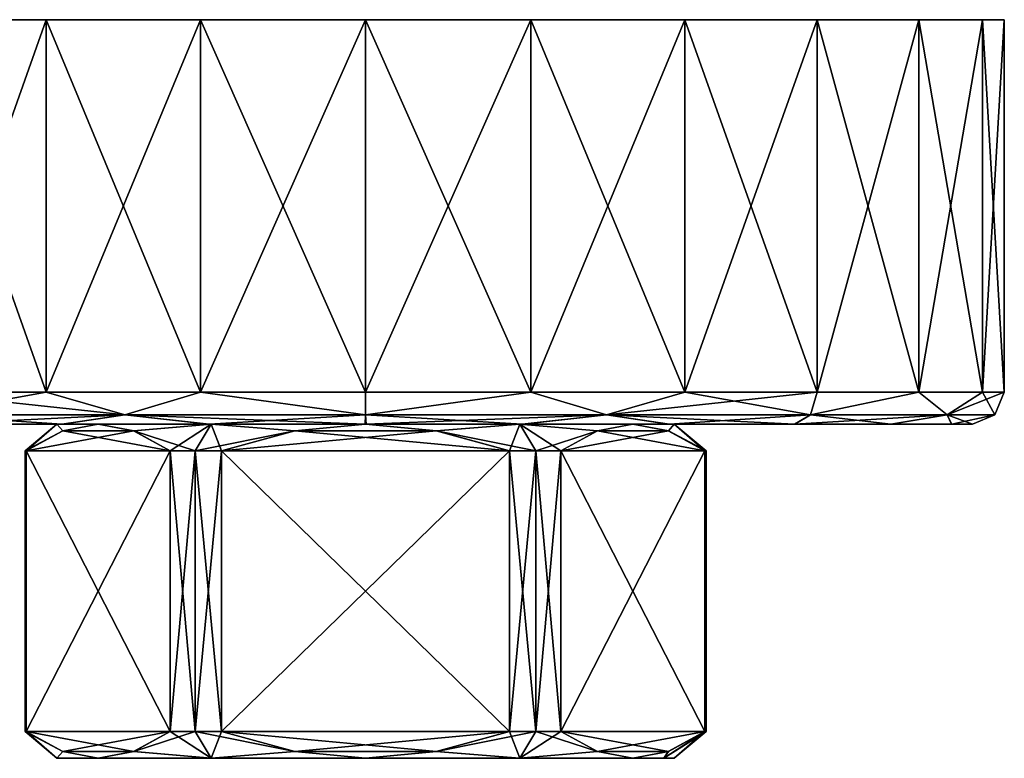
# Model space of a CAD drawing. Header units: metres. Extents: x -149 to 149, y -20 to 75.
# Tile 3 of 6: x -91 to -45, y 40 to 75. Entities that reach past the tile are written whole.
import ezdxf

# ---------------------------------------------------------------- set-up
doc = ezdxf.new("R2010")
doc.units = ezdxf.units.M
doc.layers.add('solid_26009030', color=7, linetype='CONTINUOUS')

msp = doc.modelspace()

# ---------------------------------------------------------------- linework, layer by layer
at = {"layer": 'solid_26009030'}
for points in [[(-96.213242, 57.700001, 21.213169), (-90.000061, 57.700001, 25.980728), (-96.213135, 75.199997, 21.213198)], [(-89.99968, 75.199997, 25.980919), (-89.99971, 75.199997, -25.980902), (-96.213173, 75.199997, -21.213161)], [(-96.213097, 57.700001, -21.213308), (-96.213173, 75.199997, -21.213161), (-89.99971, 75.199997, -25.980902)], [(-96.213135, 75.199997, 21.213198), (-89.99968, 75.199997, 25.980919), (-96.213173, 75.199997, -21.213161)], [(-90.000061, 57.700001, 25.980728), (-89.99968, 75.199997, 25.980919), (-96.213135, 75.199997, 21.213198)], [(-96.213097, 57.700001, -21.213308), (-89.99971, 75.199997, -25.980902), (-89.999886, 57.700001, -25.980829)], [(-90.000061, 57.700001, 25.980728), (-82.764648, 57.700001, 28.977753), (-89.99968, 75.199997, 25.980919)], [(-89.999886, 57.700001, -25.980829), (-89.99971, 75.199997, -25.980902), (-82.764618, 75.199997, -28.977762)], [(-89.999886, 57.700001, -25.980829), (-82.764618, 75.199997, -28.977762), (-82.764458, 57.700001, -28.977804)], [(-82.764587, 75.199997, 28.97777), (-82.764618, 75.199997, -28.977762), (-89.99971, 75.199997, -25.980902)], [(-89.99968, 75.199997, 25.980919), (-82.764587, 75.199997, 28.97777), (-89.99971, 75.199997, -25.980902)], [(-82.764648, 57.700001, 28.977753), (-82.764587, 75.199997, 28.97777), (-89.99968, 75.199997, 25.980919)], [(-82.764648, 57.700001, 28.977753), (-75.000099, 57.700001, 30), (-82.764587, 75.199997, 28.97777)], [(-74.999977, 75.199997, 30), (-75.000023, 75.199997, -30), (-82.764618, 75.199997, -28.977762)], [(-82.764458, 57.700001, -28.977804), (-82.764618, 75.199997, -28.977762), (-75.000023, 75.199997, -30)], [(-82.764587, 75.199997, 28.97777), (-74.999977, 75.199997, 30), (-82.764618, 75.199997, -28.977762)], [(-75.000099, 57.700001, 30), (-74.999977, 75.199997, 30), (-82.764587, 75.199997, 28.97777)], [(-82.764458, 57.700001, -28.977804), (-75.000023, 75.199997, -30), (-74.999901, 57.700001, -30)], [(-75.000099, 57.700001, 30), (-67.235542, 57.700001, 28.977804), (-74.999977, 75.199997, 30)], [(-67.235382, 75.199997, 28.977762), (-67.235413, 75.199997, -28.97777), (-75.000023, 75.199997, -30)], [(-74.999901, 57.700001, -30), (-75.000023, 75.199997, -30), (-67.235413, 75.199997, -28.97777)], [(-74.999977, 75.199997, 30), (-67.235382, 75.199997, 28.977762), (-75.000023, 75.199997, -30)], [(-67.235542, 57.700001, 28.977804), (-67.235382, 75.199997, 28.977762), (-74.999977, 75.199997, 30)], [(-74.999901, 57.700001, -30), (-67.235413, 75.199997, -28.97777), (-67.235352, 57.700001, -28.977753)], [(-67.235542, 57.700001, 28.977804), (-60.000114, 57.700001, 25.980829), (-67.235382, 75.199997, 28.977762)], [(-60.00029, 75.199997, 25.980902), (-60.00032, 75.199997, -25.980919), (-67.235413, 75.199997, -28.97777)], [(-67.235352, 57.700001, -28.977753), (-67.235413, 75.199997, -28.97777), (-60.00032, 75.199997, -25.980919)], [(-67.235382, 75.199997, 28.977762), (-60.00029, 75.199997, 25.980902), (-67.235413, 75.199997, -28.97777)], [(-60.000114, 57.700001, 25.980829), (-60.00029, 75.199997, 25.980902), (-67.235382, 75.199997, 28.977762)], [(-67.235352, 57.700001, -28.977753), (-60.00032, 75.199997, -25.980919), (-59.999943, 57.700001, -25.980728)], [(-53.786827, 75.199997, 21.213161), (-53.786865, 75.199997, -21.213198), (-60.00032, 75.199997, -25.980919)], [(-59.999943, 57.700001, -25.980728), (-60.00032, 75.199997, -25.980919), (-53.786865, 75.199997, -21.213198)], [(-60.00029, 75.199997, 25.980902), (-53.786827, 75.199997, 21.213161), (-60.00032, 75.199997, -25.980919)], [(-53.786903, 57.700001, 21.213308), (-53.786827, 75.199997, 21.213161), (-60.00029, 75.199997, 25.980902)], [(-60.000114, 57.700001, 25.980829), (-53.786903, 57.700001, 21.213308), (-60.00029, 75.199997, 25.980902)], [(-59.999943, 57.700001, -25.980728), (-53.786865, 75.199997, -21.213198), (-53.786762, 57.700001, -21.213169)], [(-53.786903, 57.700001, 21.213308), (-49.019321, 57.700001, 15.000143), (-53.786827, 75.199997, 21.213161)], [(-49.019093, 75.199997, 14.999698), (-49.019119, 75.199997, -14.999744), (-53.786865, 75.199997, -21.213198)], [(-53.786762, 57.700001, -21.213169), (-53.786865, 75.199997, -21.213198), (-49.019119, 75.199997, -14.999744)], [(-53.786827, 75.199997, 21.213161), (-49.019093, 75.199997, 14.999698), (-53.786865, 75.199997, -21.213198)], [(-49.019321, 57.700001, 15.000143), (-49.019093, 75.199997, 14.999698), (-53.786827, 75.199997, 21.213161)], [(-53.786762, 57.700001, -21.213169), (-49.019119, 75.199997, -14.999744), (-49.019222, 57.700001, -14.999971)], [(-49.019321, 57.700001, 15.000143), (-46.022274, 57.700001, 7.76475), (-49.019093, 75.199997, 14.999698)], [(-49.019222, 57.700001, -14.999971), (-49.019119, 75.199997, -14.999744), (-46.022243, 75.199997, -7.764636)], [(-49.019222, 57.700001, -14.999971), (-46.022243, 75.199997, -7.764636), (-46.022221, 57.700001, -7.764555)], [(-46.022236, 75.199997, 7.764605), (-46.022243, 75.199997, -7.764636), (-49.019119, 75.199997, -14.999744)], [(-49.019093, 75.199997, 14.999698), (-46.022236, 75.199997, 7.764605), (-49.019119, 75.199997, -14.999744)], [(-46.022274, 57.700001, 7.76475), (-46.022236, 75.199997, 7.764605), (-49.019093, 75.199997, 14.999698)], [(-46.022274, 57.700001, 7.76475), (-45, 57.700001), (-46.022236, 75.199997, 7.764605)], [(-46.022236, 75.199997, 7.764605), (-45, 75.199997), (-46.022243, 75.199997, -7.764636)], [(-46.022221, 57.700001, -7.764555), (-46.022243, 75.199997, -7.764636), (-45, 75.199997)], [(-45, 57.700001), (-45, 75.199997), (-46.022236, 75.199997, 7.764605)], [(-46.022221, 57.700001, -7.764555), (-45, 75.199997), (-45, 57.700001)], [(-86.312378, 56.639339, 27.31049), (-90.000061, 57.700001, 25.980728), (-96.213242, 57.700001, 21.213169)], [(-95.902542, 56.639339, 20.902544), (-86.312378, 56.639339, 27.31049), (-96.213242, 57.700001, 21.213169)], [(-95.902542, 56.639339, -20.902544), (-96.213097, 57.700001, -21.213308), (-89.999886, 57.700001, -25.980829)], [(-86.312378, 56.639339, -27.31049), (-95.902542, 56.639339, -20.902544), (-89.999886, 57.700001, -25.980829)], [(-86.312378, 56.639339, 27.31049), (-82.764648, 57.700001, 28.977753), (-90.000061, 57.700001, 25.980728)], [(-86.312378, 56.639339, -27.31049), (-89.999886, 57.700001, -25.980829), (-82.764458, 57.700001, -28.977804)], [(-75, 56.639339, -29.560659), (-86.312378, 56.639339, -27.31049), (-82.764458, 57.700001, -28.977804)], [(-86.312378, 56.639339, 27.31049), (-75, 56.639339, 29.560659), (-82.764648, 57.700001, 28.977753)], [(-75, 56.639339, 29.560659), (-75.000099, 57.700001, 30), (-82.764648, 57.700001, 28.977753)], [(-75, 56.639339, -29.560659), (-82.764458, 57.700001, -28.977804), (-74.999901, 57.700001, -30)], [(-75, 56.639339, 29.560659), (-67.235542, 57.700001, 28.977804), (-75.000099, 57.700001, 30)], [(-75, 56.639339, -29.560659), (-74.999901, 57.700001, -30), (-67.235352, 57.700001, -28.977753)], [(-63.687626, 56.639339, -27.31049), (-75, 56.639339, -29.560659), (-67.235352, 57.700001, -28.977753)], [(-75, 56.639339, 29.560659), (-63.687626, 56.639339, 27.31049), (-67.235542, 57.700001, 28.977804)], [(-63.687626, 56.639339, 27.31049), (-60.000114, 57.700001, 25.980829), (-67.235542, 57.700001, 28.977804)], [(-63.687626, 56.639339, -27.31049), (-67.235352, 57.700001, -28.977753), (-59.999943, 57.700001, -25.980728)], [(-63.687626, 56.639339, -27.31049), (-59.999943, 57.700001, -25.980728), (-53.786762, 57.700001, -21.213169)], [(-54.097458, 56.639339, -20.902544), (-63.687626, 56.639339, -27.31049), (-53.786762, 57.700001, -21.213169)], [(-63.687626, 56.639339, 27.31049), (-54.097458, 56.639339, 20.902544), (-60.000114, 57.700001, 25.980829)], [(-54.097458, 56.639339, 20.902544), (-53.786903, 57.700001, 21.213308), (-60.000114, 57.700001, 25.980829)], [(-54.097458, 56.639339, -20.902544), (-53.786762, 57.700001, -21.213169), (-49.019222, 57.700001, -14.999971)], [(-47.68951, 56.639339, -11.312375), (-54.097458, 56.639339, -20.902544), (-49.019222, 57.700001, -14.999971)], [(-54.097458, 56.639339, 20.902544), (-49.019321, 57.700001, 15.000143), (-53.786903, 57.700001, 21.213308)], [(-54.097458, 56.639339, 20.902544), (-47.68951, 56.639339, 11.312375), (-49.019321, 57.700001, 15.000143)], [(-47.68951, 56.639339, 11.312375), (-46.022274, 57.700001, 7.76475), (-49.019321, 57.700001, 15.000143)], [(-47.68951, 56.639339, -11.312375), (-49.019222, 57.700001, -14.999971), (-46.022221, 57.700001, -7.764555)], [(-47.68951, 56.639339, -11.312375), (-46.022221, 57.700001, -7.764555), (-45, 57.700001)], [(-45.439339, 56.639339), (-47.68951, 56.639339, -11.312375), (-45, 57.700001)], [(-47.68951, 56.639339, 11.312375), (-45.439339, 56.639339), (-46.022274, 57.700001, 7.76475)], [(-46.022274, 57.700001, 7.76475), (-45.439339, 56.639339), (-45, 57.700001)], [(-86.312378, 56.639339, -27.31049), (-95.138435, 56.200001, -20.166613), (-95.902542, 56.639339, -20.902544)], [(-95.902542, 56.639339, 20.902544), (-95.16597, 56.200001, 20.139076), (-89.266869, 56.200001, 24.671946)], [(-95.902542, 56.639339, 20.902544), (-89.266869, 56.200001, 24.671946), (-86.312378, 56.639339, 27.31049)], [(-86.312378, 56.639339, -27.31049), (-89.231476, 56.200001, -24.692379), (-95.138435, 56.200001, -20.166613)], [(-86.312378, 56.639339, 27.31049), (-89.266869, 56.200001, 24.671946), (-82.395622, 56.200001, 27.52368)], [(-86.312378, 56.639339, -27.31049), (-82.356171, 56.200001, -27.534248), (-89.231476, 56.200001, -24.692379)], [(-75, 56.639339, -29.560659), (-82.356171, 56.200001, -27.534248), (-86.312378, 56.639339, -27.31049)], [(-86.312378, 56.639339, 27.31049), (-82.395622, 56.200001, 27.52368), (-75.020432, 56.200001, 28.499958)], [(-86.312378, 56.639339, 27.31049), (-75.020432, 56.200001, 28.499958), (-75, 56.639339, 29.560659)], [(-75, 56.639339, -29.560659), (-74.979568, 56.200001, -28.499958), (-82.356171, 56.200001, -27.534248)], [(-75, 56.639339, 29.560659), (-75.020432, 56.200001, 28.499958), (-67.643829, 56.200001, 27.534248)], [(-63.687626, 56.639339, -27.31049), (-74.979568, 56.200001, -28.499958), (-75, 56.639339, -29.560659)], [(-75, 56.639339, 29.560659), (-67.643829, 56.200001, 27.534248), (-63.687626, 56.639339, 27.31049)], [(-63.687626, 56.639339, -27.31049), (-67.604378, 56.200001, -27.52368), (-74.979568, 56.200001, -28.499958)], [(-63.687626, 56.639339, 27.31049), (-67.643829, 56.200001, 27.534248), (-60.76852, 56.200001, 24.692379)], [(-63.687626, 56.639339, -27.31049), (-60.733131, 56.200001, -24.671946), (-67.604378, 56.200001, -27.52368)], [(-54.097458, 56.639339, -20.902544), (-60.733131, 56.200001, -24.671946), (-63.687626, 56.639339, -27.31049)], [(-63.687626, 56.639339, 27.31049), (-60.76852, 56.200001, 24.692379), (-54.861561, 56.200001, 20.166613)], [(-63.687626, 56.639339, 27.31049), (-54.861561, 56.200001, 20.166613), (-54.097458, 56.639339, 20.902544)], [(-54.097458, 56.639339, -20.902544), (-54.834026, 56.200001, -20.139076), (-60.733131, 56.200001, -24.671946)], [(-54.097458, 56.639339, 20.902544), (-54.861561, 56.200001, 20.166613), (-50.325836, 56.200001, 14.263065)], [(-47.68951, 56.639339, -11.312375), (-50.308971, 56.200001, -14.233843), (-54.834026, 56.200001, -20.139076)], [(-47.68951, 56.639339, -11.312375), (-54.834026, 56.200001, -20.139076), (-54.097458, 56.639339, -20.902544)], [(-54.097458, 56.639339, 20.902544), (-50.325836, 56.200001, 14.263065), (-47.68951, 56.639339, 11.312375)], [(-47.68951, 56.639339, 11.312375), (-50.325836, 56.200001, 14.263065), (-47.473206, 56.200001, 7.384133)], [(-47.68951, 56.639339, -11.312375), (-47.466625, 56.200001, -7.359564), (-50.308971, 56.200001, -14.233843)], [(-47.68951, 56.639339, 11.312375), (-47.473206, 56.200001, 7.384133), (-46.5, 56.200001)], [(-47.68951, 56.639339, 11.312375), (-46.5, 56.200001), (-45.439339, 56.639339)], [(-45.439339, 56.639339), (-47.466625, 56.200001, -7.359564), (-47.68951, 56.639339, -11.312375)], [(-45.439339, 56.639339), (-46.5, 56.200001), (-47.466625, 56.200001, -7.359564)], [(-103.5, 56.200001), (-89.499969, 56.200001), (-87.557365, 56.200001, 7.25)], [(-102.533371, 56.200001, 7.359564), (-103.5, 56.200001), (-87.557365, 56.200001, 7.25)], [(-103.5, 56.200001), (-102.526794, 56.200001, -7.384133), (-89.499969, 56.200001)], [(-102.533371, 56.200001, 7.359564), (-87.557365, 56.200001, 7.25), (-82.249985, 56.200001, 12.557344)], [(-99.691032, 56.200001, 14.233843), (-102.533371, 56.200001, 7.359564), (-82.249985, 56.200001, 12.557344)], [(-102.526794, 56.200001, -7.384133), (-87.557365, 56.200001, -7.25), (-89.499969, 56.200001)], [(-102.526794, 56.200001, -7.384133), (-82.249985, 56.200001, -12.557344), (-87.557365, 56.200001, -7.25)], [(-102.526794, 56.200001, -7.384133), (-99.674164, 56.200001, -14.263065), (-82.249985, 56.200001, -12.557344)], [(-99.691032, 56.200001, 14.233843), (-82.249985, 56.200001, 12.557344), (-75, 56.200001, 14.5)], [(-95.16597, 56.200001, 20.139076), (-99.691032, 56.200001, 14.233843), (-75, 56.200001, 14.5)], [(-99.674164, 56.200001, -14.263065), (-75, 56.200001, -14.5), (-82.249985, 56.200001, -12.557344)], [(-99.674164, 56.200001, -14.263065), (-95.138435, 56.200001, -20.166613), (-75, 56.200001, -14.5)], [(-54.861561, 56.200001, 20.166613), (-95.16597, 56.200001, 20.139076), (-75, 56.200001, 14.5)], [(-54.861561, 56.200001, 20.166613), (-89.266869, 56.200001, 24.671946), (-95.16597, 56.200001, 20.139076)], [(-95.138435, 56.200001, -20.166613), (-54.834026, 56.200001, -20.139076), (-75, 56.200001, -14.5)], [(-95.138435, 56.200001, -20.166613), (-60.733131, 56.200001, -24.671946), (-54.834026, 56.200001, -20.139076)], [(-95.138435, 56.200001, -20.166613), (-89.231476, 56.200001, -24.692379), (-60.733131, 56.200001, -24.671946)], [(-89.499969, 56.200001), (-91, 54.941349), (-90.984818, 54.941349, 0.696818)], [(-89.499969, 56.200001), (-89.222931, 55.883057, -4.365154), (-91, 54.941349)], [(-89.499969, 56.200001), (-90.984818, 54.941349, 0.696818), (-90.939308, 54.941349, 1.392313)], [(-89.499969, 56.200001), (-90.939308, 54.941349, 1.392313), (-89.217651, 55.88504, 4.374306)], [(-89.499969, 56.200001), (-89.217651, 55.88504, 4.374306), (-87.557365, 56.200001, 7.25)], [(-89.499969, 56.200001), (-87.557365, 56.200001, -7.25), (-89.222931, 55.883057, -4.365154)], [(-60.76852, 56.200001, 24.692379), (-82.395622, 56.200001, 27.52368), (-89.266869, 56.200001, 24.671946)], [(-54.861561, 56.200001, 20.166613), (-60.76852, 56.200001, 24.692379), (-89.266869, 56.200001, 24.671946)], [(-89.231476, 56.200001, -24.692379), (-67.604378, 56.200001, -27.52368), (-60.733131, 56.200001, -24.671946)], [(-89.231476, 56.200001, -24.692379), (-82.356171, 56.200001, -27.534248), (-67.604378, 56.200001, -27.52368)], [(-85.897087, 55.88504, -10.125693), (-89.222931, 55.883057, -4.365154), (-87.557365, 56.200001, -7.25)], [(-85.8918, 55.883057, 10.134846), (-87.557365, 56.200001, 7.25), (-89.217651, 55.88504, 4.374306)], [(-82.249985, 56.200001, 12.557344), (-87.557365, 56.200001, 7.25), (-85.8918, 55.883057, 10.134846)], [(-82.249985, 56.200001, -12.557344), (-85.897087, 55.88504, -10.125693), (-87.557365, 56.200001, -7.25)], [(-82.249985, 56.200001, -12.557344), (-84.17543, 54.941349, -13.107687), (-85.897087, 55.88504, -10.125693)], [(-82.249985, 56.200001, 12.557344), (-85.8918, 55.883057, 10.134846), (-83, 54.941349, 13.856406)], [(-82.249985, 56.200001, -12.557344), (-83, 54.941349, -13.856406), (-84.17543, 54.941349, -13.107687)], [(-82.249985, 56.200001, -12.557344), (-78.331131, 55.883057, -14.5), (-83, 54.941349, -13.856406)], [(-82.249985, 56.200001, 12.557344), (-83, 54.941349, 13.856406), (-81.763878, 54.941349, 14.5)], [(-67.643829, 56.200001, 27.534248), (-75.020432, 56.200001, 28.499958), (-82.395622, 56.200001, 27.52368)], [(-60.76852, 56.200001, 24.692379), (-67.643829, 56.200001, 27.534248), (-82.395622, 56.200001, 27.52368)], [(-82.356171, 56.200001, -27.534248), (-74.979568, 56.200001, -28.499958), (-67.604378, 56.200001, -27.52368)], [(-82.249985, 56.200001, 12.557344), (-81.763878, 54.941349, 14.5), (-78.320564, 55.88504, 14.5)], [(-82.249985, 56.200001, -12.557344), (-75, 56.200001, -14.5), (-78.331131, 55.883057, -14.5)], [(-82.249985, 56.200001, 12.557344), (-78.320564, 55.88504, 14.5), (-75, 56.200001, 14.5)], [(-78.331131, 55.883057, -14.5), (-75, 56.200001, -14.5), (-71.679436, 55.88504, -14.5)], [(-71.668869, 55.883057, 14.5), (-75, 56.200001, 14.5), (-78.320564, 55.88504, 14.5)], [(-67.750015, 56.200001, -12.557344), (-71.679436, 55.88504, -14.5), (-75, 56.200001, -14.5)], [(-50.308971, 56.200001, -14.233843), (-67.750015, 56.200001, -12.557344), (-75, 56.200001, -14.5)], [(-54.834026, 56.200001, -20.139076), (-50.308971, 56.200001, -14.233843), (-75, 56.200001, -14.5)], [(-67.750015, 56.200001, 12.557344), (-75, 56.200001, 14.5), (-71.668869, 55.883057, 14.5)], [(-50.325836, 56.200001, 14.263065), (-75, 56.200001, 14.5), (-67.750015, 56.200001, 12.557344)], [(-50.325836, 56.200001, 14.263065), (-54.861561, 56.200001, 20.166613), (-75, 56.200001, 14.5)], [(-67.750015, 56.200001, -12.557344), (-68.236122, 54.941349, -14.5), (-71.679436, 55.88504, -14.5)], [(-67.750015, 56.200001, 12.557344), (-71.668869, 55.883057, 14.5), (-67, 54.941349, 13.856406)], [(-67.750015, 56.200001, -12.557344), (-67, 54.941349, -13.856406), (-68.236122, 54.941349, -14.5)], [(-67.750015, 56.200001, -12.557344), (-64.1082, 55.883057, -10.134846), (-67, 54.941349, -13.856406)], [(-67.750015, 56.200001, 12.557344), (-67, 54.941349, 13.856406), (-65.82457, 54.941349, 13.107687)], [(-67.750015, 56.200001, 12.557344), (-65.82457, 54.941349, 13.107687), (-64.102913, 55.88504, 10.125693)], [(-67.750015, 56.200001, 12.557344), (-64.102913, 55.88504, 10.125693), (-62.442631, 56.200001, 7.25)], [(-47.473206, 56.200001, 7.384133), (-67.750015, 56.200001, 12.557344), (-62.442631, 56.200001, 7.25)], [(-47.473206, 56.200001, 7.384133), (-50.325836, 56.200001, 14.263065), (-67.750015, 56.200001, 12.557344)], [(-67.750015, 56.200001, -12.557344), (-62.442631, 56.200001, -7.25), (-64.1082, 55.883057, -10.134846)], [(-47.466625, 56.200001, -7.359564), (-62.442631, 56.200001, -7.25), (-67.750015, 56.200001, -12.557344)], [(-50.308971, 56.200001, -14.233843), (-47.466625, 56.200001, -7.359564), (-67.750015, 56.200001, -12.557344)], [(-60.782349, 55.88504, -4.374306), (-64.1082, 55.883057, -10.134846), (-62.442631, 56.200001, -7.25)], [(-60.777065, 55.883057, 4.365154), (-62.442631, 56.200001, 7.25), (-64.102913, 55.88504, 10.125693)], [(-60.500027, 56.200001), (-62.442631, 56.200001, 7.25), (-60.777065, 55.883057, 4.365154)], [(-47.473206, 56.200001, 7.384133), (-62.442631, 56.200001, 7.25), (-60.500027, 56.200001)], [(-60.500027, 56.200001), (-60.782349, 55.88504, -4.374306), (-62.442631, 56.200001, -7.25)], [(-46.5, 56.200001), (-60.500027, 56.200001), (-62.442631, 56.200001, -7.25)], [(-47.466625, 56.200001, -7.359564), (-46.5, 56.200001), (-62.442631, 56.200001, -7.25)], [(-60.500027, 56.200001), (-59.060696, 54.941349, -1.392313), (-60.782349, 55.88504, -4.374306)], [(-60.500027, 56.200001), (-60.777065, 55.883057, 4.365154), (-59, 54.941349)], [(-60.500027, 56.200001), (-59, 54.941349), (-59.015182, 54.941349, -0.696818)], [(-60.500027, 56.200001), (-59.015182, 54.941349, -0.696818), (-59.060696, 54.941349, -1.392313)], [(-47.473206, 56.200001, 7.384133), (-60.500027, 56.200001), (-46.5, 56.200001)], [(-89.222931, 55.883057, -4.365154), (-90.984818, 54.941349, -0.696818), (-91, 54.941349)], [(-89.222931, 55.883057, -4.365154), (-90.939308, 54.941349, -1.392313), (-90.984818, 54.941349, -0.696818)], [(-85.8918, 55.883057, 10.134846), (-89.217651, 55.88504, 4.374306), (-90.939308, 54.941349, 1.392313)], [(-85.8918, 55.883057, 10.134846), (-90.939308, 54.941349, 1.392313), (-84.17543, 54.941349, 13.107687)], [(-84.17543, 54.941349, -13.107687), (-90.939308, 54.941349, -1.392313), (-89.222931, 55.883057, -4.365154)], [(-85.897087, 55.88504, -10.125693), (-84.17543, 54.941349, -13.107687), (-89.222931, 55.883057, -4.365154)], [(-85.8918, 55.883057, 10.134846), (-84.17543, 54.941349, 13.107687), (-83, 54.941349, 13.856406)], [(-78.331131, 55.883057, -14.5), (-81.763878, 54.941349, -14.5), (-83, 54.941349, -13.856406)], [(-71.668869, 55.883057, 14.5), (-78.320564, 55.88504, 14.5), (-81.763878, 54.941349, 14.5)], [(-78.331131, 55.883057, -14.5), (-68.236122, 54.941349, -14.5), (-81.763878, 54.941349, -14.5)], [(-71.668869, 55.883057, 14.5), (-81.763878, 54.941349, 14.5), (-68.236122, 54.941349, 14.5)], [(-78.331131, 55.883057, -14.5), (-71.679436, 55.88504, -14.5), (-68.236122, 54.941349, -14.5)], [(-71.668869, 55.883057, 14.5), (-68.236122, 54.941349, 14.5), (-67, 54.941349, 13.856406)], [(-64.1082, 55.883057, -10.134846), (-65.82457, 54.941349, -13.107687), (-67, 54.941349, -13.856406)], [(-60.777065, 55.883057, 4.365154), (-64.102913, 55.88504, 10.125693), (-65.82457, 54.941349, 13.107687)], [(-64.1082, 55.883057, -10.134846), (-59.060696, 54.941349, -1.392313), (-65.82457, 54.941349, -13.107687)], [(-60.777065, 55.883057, 4.365154), (-65.82457, 54.941349, 13.107687), (-59.060696, 54.941349, 1.392313)], [(-60.782349, 55.88504, -4.374306), (-59.060696, 54.941349, -1.392313), (-64.1082, 55.883057, -10.134846)], [(-60.777065, 55.883057, 4.365154), (-59.015182, 54.941349, 0.696818), (-59, 54.941349)], [(-60.777065, 55.883057, 4.365154), (-59.060696, 54.941349, 1.392313), (-59.015182, 54.941349, 0.696818)], [(-90.984818, 41.758648, 0.696818), (-90.984818, 54.941349, 0.696818), (-91, 54.941349)], [(-91, 41.758648), (-91, 54.941349), (-90.984818, 54.941349, -0.696818)], [(-90.984818, 41.758648, 0.696818), (-91, 54.941349), (-91, 41.758648)], [(-90.984818, 41.758648, -0.696818), (-91, 41.758648), (-90.984818, 54.941349, -0.696818)], [(-90.939308, 41.758648, 1.392313), (-90.939308, 54.941349, 1.392313), (-90.984818, 54.941349, 0.696818)], [(-90.984818, 41.758648, 0.696818), (-90.939308, 41.758648, 1.392313), (-90.984818, 54.941349, 0.696818)], [(-90.984818, 41.758648, -0.696818), (-90.984818, 54.941349, -0.696818), (-90.939308, 54.941349, -1.392313)], [(-90.939308, 41.758648, -1.392313), (-90.984818, 41.758648, -0.696818), (-90.939308, 54.941349, -1.392313)], [(-90.939308, 41.758648, 1.392313), (-84.17543, 54.941349, 13.107687), (-90.939308, 54.941349, 1.392313)], [(-84.17543, 41.758648, -13.107687), (-90.939308, 54.941349, -1.392313), (-84.17543, 54.941349, -13.107687)], [(-90.939308, 41.758648, -1.392313), (-90.939308, 54.941349, -1.392313), (-84.17543, 41.758648, -13.107687)], [(-90.939308, 41.758648, 1.392313), (-84.17543, 41.758648, 13.107687), (-84.17543, 54.941349, 13.107687)], [(-83, 54.941349, -13.856406), (-84.17543, 41.758648, -13.107687), (-84.17543, 54.941349, -13.107687)], [(-83, 54.941349, -13.856406), (-83, 41.758648, -13.856406), (-84.17543, 41.758648, -13.107687)], [(-84.17543, 54.941349, 13.107687), (-84.17543, 41.758648, 13.107687), (-83, 41.758648, 13.856406)], [(-83, 54.941349, 13.856406), (-84.17543, 54.941349, 13.107687), (-83, 41.758648, 13.856406)], [(-81.763878, 54.941349, -14.5), (-81.763878, 41.758648, -14.5), (-83, 41.758648, -13.856406)], [(-83, 54.941349, -13.856406), (-81.763878, 54.941349, -14.5), (-83, 41.758648, -13.856406)], [(-83, 54.941349, 13.856406), (-81.763878, 41.758648, 14.5), (-81.763878, 54.941349, 14.5)], [(-83, 54.941349, 13.856406), (-83, 41.758648, 13.856406), (-81.763878, 41.758648, 14.5)], [(-81.763878, 54.941349, -14.5), (-68.236122, 54.941349, -14.5), (-68.236122, 41.758648, -14.5)], [(-81.763878, 54.941349, -14.5), (-68.236122, 41.758648, -14.5), (-81.763878, 41.758648, -14.5)], [(-68.236122, 54.941349, 14.5), (-81.763878, 54.941349, 14.5), (-81.763878, 41.758648, 14.5)], [(-68.236122, 54.941349, 14.5), (-81.763878, 41.758648, 14.5), (-68.236122, 41.758648, 14.5)], [(-67, 54.941349, -13.856406), (-68.236122, 41.758648, -14.5), (-68.236122, 54.941349, -14.5)], [(-67, 54.941349, -13.856406), (-67, 41.758648, -13.856406), (-68.236122, 41.758648, -14.5)], [(-67, 41.758648, 13.856406), (-68.236122, 54.941349, 14.5), (-68.236122, 41.758648, 14.5)], [(-67, 41.758648, 13.856406), (-67, 54.941349, 13.856406), (-68.236122, 54.941349, 14.5)], [(-65.82457, 54.941349, -13.107687), (-65.82457, 41.758648, -13.107687), (-67, 41.758648, -13.856406)], [(-67, 54.941349, -13.856406), (-65.82457, 54.941349, -13.107687), (-67, 41.758648, -13.856406)], [(-65.82457, 41.758648, 13.107687), (-65.82457, 54.941349, 13.107687), (-67, 54.941349, 13.856406)], [(-67, 41.758648, 13.856406), (-65.82457, 41.758648, 13.107687), (-67, 54.941349, 13.856406)], [(-59.060696, 41.758648, -1.392313), (-65.82457, 41.758648, -13.107687), (-65.82457, 54.941349, -13.107687)], [(-59.060696, 41.758648, -1.392313), (-65.82457, 54.941349, -13.107687), (-59.060696, 54.941349, -1.392313)], [(-59.060696, 54.941349, 1.392313), (-65.82457, 54.941349, 13.107687), (-65.82457, 41.758648, 13.107687)], [(-59.060696, 54.941349, 1.392313), (-65.82457, 41.758648, 13.107687), (-59.060696, 41.758648, 1.392313)], [(-59.060696, 41.758648, -1.392313), (-59.060696, 54.941349, -1.392313), (-59.015182, 54.941349, -0.696818)], [(-59.015182, 41.758648, -0.696818), (-59.060696, 41.758648, -1.392313), (-59.015182, 54.941349, -0.696818)], [(-59.060696, 54.941349, 1.392313), (-59.060696, 41.758648, 1.392313), (-59.015182, 41.758648, 0.696818)], [(-59.015182, 54.941349, 0.696818), (-59.060696, 54.941349, 1.392313), (-59.015182, 41.758648, 0.696818)], [(-59.015182, 41.758648, -0.696818), (-59.015182, 54.941349, -0.696818), (-59, 54.941349)], [(-59, 41.758648), (-59.015182, 41.758648, -0.696818), (-59, 54.941349)], [(-59.015182, 54.941349, 0.696818), (-59, 41.758648), (-59, 54.941349)], [(-59.015182, 54.941349, 0.696818), (-59.015182, 41.758648, 0.696818), (-59, 41.758648)], [(-89.499939, 40.5), (-91, 41.758648), (-90.984818, 41.758648, -0.696818)], [(-89.222931, 40.81694, 4.365154), (-90.984818, 41.758648, 0.696818), (-91, 41.758648)], [(-89.499939, 40.5), (-89.222931, 40.81694, 4.365154), (-91, 41.758648)], [(-89.499939, 40.5), (-90.984818, 41.758648, -0.696818), (-90.939308, 41.758648, -1.392313)], [(-89.222931, 40.81694, 4.365154), (-90.939308, 41.758648, 1.392313), (-90.984818, 41.758648, 0.696818)], [(-85.8918, 40.81694, -10.134846), (-90.939308, 41.758648, -1.392313), (-84.17543, 41.758648, -13.107687)], [(-89.222931, 40.81694, 4.365154), (-84.17543, 41.758648, 13.107687), (-90.939308, 41.758648, 1.392313)], [(-89.499939, 40.5), (-90.939308, 41.758648, -1.392313), (-89.217651, 40.81496, -4.374306)], [(-85.8918, 40.81694, -10.134846), (-89.217651, 40.81496, -4.374306), (-90.939308, 41.758648, -1.392313)], [(-89.222931, 40.81694, 4.365154), (-85.897087, 40.81496, 10.125693), (-84.17543, 41.758648, 13.107687)], [(-82.249969, 40.5, 12.557313), (-84.17543, 41.758648, 13.107687), (-85.897087, 40.81496, 10.125693)], [(-85.8918, 40.81694, -10.134846), (-84.17543, 41.758648, -13.107687), (-83, 41.758648, -13.856406)], [(-85.8918, 40.81694, -10.134846), (-83, 41.758648, -13.856406), (-82.249969, 40.5, -12.557313)], [(-82.249969, 40.5, 12.557313), (-83, 41.758648, 13.856406), (-84.17543, 41.758648, 13.107687)], [(-82.249969, 40.5, -12.557313), (-83, 41.758648, -13.856406), (-81.763878, 41.758648, -14.5)], [(-78.331131, 40.81694, 14.5), (-81.763878, 41.758648, 14.5), (-83, 41.758648, 13.856406)], [(-78.331131, 40.81694, 14.5), (-83, 41.758648, 13.856406), (-82.249969, 40.5, 12.557313)], [(-82.249969, 40.5, -12.557313), (-81.763878, 41.758648, -14.5), (-78.320564, 40.81496, -14.5)], [(-71.668869, 40.81694, -14.5), (-81.763878, 41.758648, -14.5), (-68.236122, 41.758648, -14.5)], [(-71.668869, 40.81694, -14.5), (-78.320564, 40.81496, -14.5), (-81.763878, 41.758648, -14.5)], [(-78.331131, 40.81694, 14.5), (-68.236122, 41.758648, 14.5), (-81.763878, 41.758648, 14.5)], [(-78.331131, 40.81694, 14.5), (-71.679436, 40.81496, 14.5), (-68.236122, 41.758648, 14.5)], [(-71.679436, 40.81496, 14.5), (-67.750031, 40.5, 12.557313), (-68.236122, 41.758648, 14.5)], [(-71.668869, 40.81694, -14.5), (-68.236122, 41.758648, -14.5), (-67, 41.758648, -13.856406)], [(-67.750031, 40.5, -12.557313), (-71.668869, 40.81694, -14.5), (-67, 41.758648, -13.856406)], [(-67.750031, 40.5, 12.557313), (-67, 41.758648, 13.856406), (-68.236122, 41.758648, 14.5)], [(-67.750031, 40.5, -12.557313), (-67, 41.758648, -13.856406), (-65.82457, 41.758648, -13.107687)], [(-64.102913, 40.81496, -10.125693), (-67.750031, 40.5, -12.557313), (-65.82457, 41.758648, -13.107687)], [(-64.1082, 40.81694, 10.134846), (-67, 41.758648, 13.856406), (-67.750031, 40.5, 12.557313)], [(-64.1082, 40.81694, 10.134846), (-65.82457, 41.758648, 13.107687), (-67, 41.758648, 13.856406)], [(-60.777065, 40.81694, -4.365154), (-65.82457, 41.758648, -13.107687), (-59.060696, 41.758648, -1.392313)], [(-60.777065, 40.81694, -4.365154), (-64.102913, 40.81496, -10.125693), (-65.82457, 41.758648, -13.107687)], [(-64.1082, 40.81694, 10.134846), (-59.060696, 41.758648, 1.392313), (-65.82457, 41.758648, 13.107687)], [(-60.782349, 40.81496, 4.374306), (-59.060696, 41.758648, 1.392313), (-64.1082, 40.81694, 10.134846)], [(-60.994076, 40.5, -3.752876), (-59.060696, 41.758648, -1.392313), (-59.015182, 41.758648, -0.696818)], [(-60.777065, 40.81694, -4.365154), (-59.060696, 41.758648, -1.392313), (-60.994076, 40.5, -3.752876)], [(-60.994076, 40.5, -3.752876), (-59.015182, 41.758648, -0.696818), (-59, 41.758648)], [(-60.5, 40.5, 0), (-60.994076, 40.5, -3.752876), (-59, 41.758648)], [(-60.994076, 40.5, 3.752876), (-60.5, 40.5, 0), (-59.060696, 41.758648, 1.392313)], [(-60.994076, 40.5, 3.752876), (-59.060696, 41.758648, 1.392313), (-60.782349, 40.81496, 4.374306)], [(-60.5, 40.5, 0), (-59, 41.758648), (-59.015182, 41.758648, 0.696818)], [(-60.5, 40.5, 0), (-59.015182, 41.758648, 0.696818), (-59.060696, 41.758648, 1.392313)], [(-89.499939, 40.5), (-87.557365, 40.5, 7.25), (-89.222931, 40.81694, 4.365154)], [(-89.499939, 40.5), (-89.217651, 40.81496, -4.374306), (-87.557365, 40.5, -7.25)], [(-89.222931, 40.81694, 4.365154), (-87.557365, 40.5, 7.25), (-85.897087, 40.81496, 10.125693)], [(-85.8918, 40.81694, -10.134846), (-87.557365, 40.5, -7.25), (-89.217651, 40.81496, -4.374306)], [(-85.8918, 40.81694, -10.134846), (-82.249969, 40.5, -12.557313), (-87.557365, 40.5, -7.25)], [(-82.249969, 40.5, 12.557313), (-85.897087, 40.81496, 10.125693), (-87.557365, 40.5, 7.25)], [(-78.331131, 40.81694, 14.5), (-82.249969, 40.5, 12.557313), (-75, 40.5, 14.5)], [(-82.249969, 40.5, -12.557313), (-78.320564, 40.81496, -14.5), (-75, 40.5, -14.5)], [(-78.331131, 40.81694, 14.5), (-75, 40.5, 14.5), (-71.679436, 40.81496, 14.5)], [(-71.668869, 40.81694, -14.5), (-75, 40.5, -14.5), (-78.320564, 40.81496, -14.5)], [(-67.750031, 40.5, -12.557313), (-75, 40.5, -14.5), (-71.668869, 40.81694, -14.5)], [(-71.679436, 40.81496, 14.5), (-75, 40.5, 14.5), (-67.750031, 40.5, 12.557313)], [(-64.1082, 40.81694, 10.134846), (-67.750031, 40.5, 12.557313), (-62.442631, 40.5, 7.25)], [(-64.102913, 40.81496, -10.125693), (-62.442631, 40.5, -7.25), (-67.750031, 40.5, -12.557313)], [(-60.782349, 40.81496, 4.374306), (-64.1082, 40.81694, 10.134846), (-62.442631, 40.5, 7.25)], [(-60.777065, 40.81694, -4.365154), (-62.442631, 40.5, -7.25), (-64.102913, 40.81496, -10.125693)], [(-60.777065, 40.81694, -4.365154), (-60.994076, 40.5, -3.752876), (-62.442631, 40.5, -7.25)], [(-60.994076, 40.5, 3.752876), (-60.782349, 40.81496, 4.374306), (-62.442631, 40.5, 7.25)], [(-89.499939, 40.5), (-87.557365, 40.5, -7.25), (-87.557365, 40.5, 7.25)], [(-82.249969, 40.5, -12.557313), (-87.557365, 40.5, 7.25), (-87.557365, 40.5, -7.25)], [(-82.249969, 40.5, -12.557313), (-82.249969, 40.5, 12.557313), (-87.557365, 40.5, 7.25)], [(-82.249969, 40.5, 12.557313), (-75, 40.5, -14.5), (-75, 40.5, 14.5)], [(-82.249969, 40.5, -12.557313), (-75, 40.5, -14.5), (-82.249969, 40.5, 12.557313)], [(-67.750031, 40.5, -12.557313), (-75, 40.5, 14.5), (-75, 40.5, -14.5)], [(-67.750031, 40.5, -12.557313), (-67.750031, 40.5, 12.557313), (-75, 40.5, 14.5)], [(-62.442631, 40.5, -7.25), (-62.442631, 40.5, 7.25), (-67.750031, 40.5, 12.557313)], [(-62.442631, 40.5, -7.25), (-67.750031, 40.5, 12.557313), (-67.750031, 40.5, -12.557313)], [(-60.994076, 40.5, -3.752876), (-62.442631, 40.5, 7.25), (-62.442631, 40.5, -7.25)], [(-60.994076, 40.5, 3.752876), (-62.442631, 40.5, 7.25), (-60.994076, 40.5, -3.752876)], [(-60.994076, 40.5, 3.752876), (-60.994076, 40.5, -3.752876), (-60.5, 40.5, 0)]]:
    msp.add_3dface(points, dxfattribs=at)

doc.saveas('drawing.dxf')
